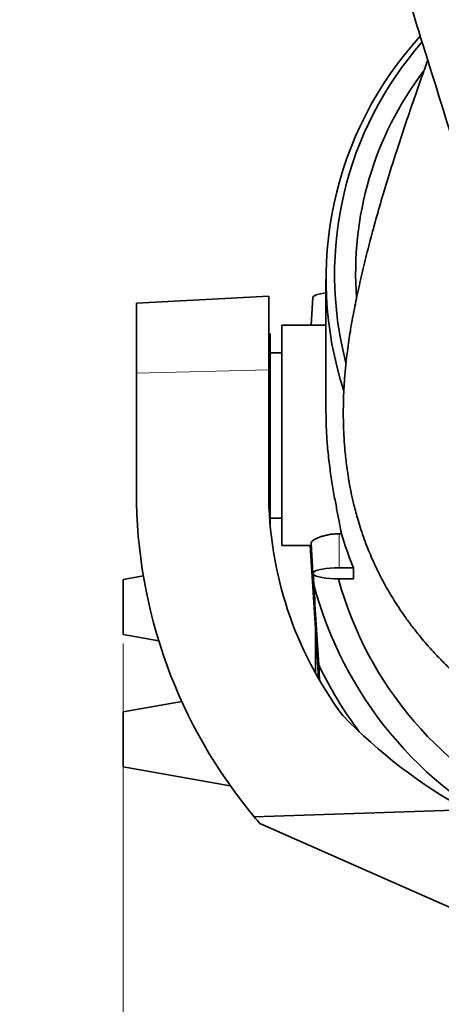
# Model space of a CAD drawing. Header units: millimetres. Extents: x 0 to 12429, y 0 to 8400.
# Tile 32 of 133: x 4127 to 4318, y 3519 to 3966. Entities that reach past the tile are written whole.
import ezdxf

# ---------------------------------------------------------------- set-up
doc = ezdxf.new("R2010")
doc.units = ezdxf.units.MM
doc.header["$LTSCALE"] = 20
doc.styles.add('SLDTEXTSTYLE0', font='TXT', dxfattribs={"width": 0.605})
doc.dimstyles.new('SLDDIMSTYLE3', dxfattribs={"dimtxt": 70, "dimasz": 70, "dimexe": 0, "dimexo": 0.0625, "dimgap": 17.5, "dimtad": 1, "dimdec": 1, "dimrnd": 1e-09, "dimzin": 12, "dimdsep": 46, "dimtxsty": 'SLDTEXTSTYLE0', "dimsah": 1, "dimcen": 0.09, "dimadec": 0, "dimazin": 3, "dimtfac": 1, "dimtofl": 0, "dimtmove": 0, "dimatfit": 3, "dimfxl": 1, "dimfrac": 2, "dimtolj": 1, "dimtzin": 12, "dimarcsym": 0})

# ---------------------------------------------------------------- blocks, each defined once
blk = doc.blocks.new('_D_30')
at = {"color": 7, "linetype": 'Continuous', "lineweight": 0}
for p, q in [((4196.95, 4780.32), (4196.95, 4652.13)), ((4629.95, 4572.63), (4629.95, 4712.13)), ((4196.95, 4682.13), (3962.69, 4682.13)), ((4629.95, 4682.13), (4196.95, 4682.13)), ((4629.95, 3527.58), (4629.95, 4542.15))]:
    blk.add_line(p, q, dxfattribs=at)
at = {"color": 7, "linetype": 'Continuous', "lineweight": 18}
for points in [[(4196.95, 4682.13), (4266.95, 4672.13), (4266.95, 4692.13)], [(4629.95, 4682.13), (4559.95, 4692.13), (4559.95, 4672.13)]]:
    blk.add_solid(points, dxfattribs=at)
at = {"color": 7, "linetype": 'Continuous', "lineweight": 18, "insert": (3962.69, 4772.36), "char_height": 70, "attachment_point": 1, "style": 'SLDTEXTSTYLE0'}
blk.add_mtext('*)', dxfattribs=at)
blk = doc.blocks.new('SW_SYMBOL_HOLE_DEPTH')
at = {"color": 0, "linetype": 'Continuous', "lineweight": 18}
for p, q in [((0, 17500), (16000, 17500)), ((8000, 17500), (8000, 1500)), ((2000, 11100), (8000, 1500)), ((14000, 11100), (8000, 1500))]:
    blk.add_line(p, q, dxfattribs=at)
blk = doc.blocks.new('_D_38')
at = {"color": 7, "linetype": 'Continuous', "lineweight": 0}
for p, q in [((4173.95, 3683.08), (4173.95, 2589.58)), ((4629.95, 3065.9), (4629.95, 2589.58)), ((4173.95, 2619.58), (3277.01, 2619.58)), ((4173.95, 2619.58), (4629.95, 2619.58))]:
    blk.add_line(p, q, dxfattribs=at)
at = {"color": 7, "linetype": 'Continuous', "lineweight": 18}
for points in [[(4173.95, 2619.58), (4243.95, 2609.58), (4243.95, 2629.58)], [(4629.95, 2619.58), (4559.95, 2629.58), (4559.95, 2609.58)]]:
    blk.add_solid(points, dxfattribs=at)
at = {"color": 7, "linetype": 'Continuous', "lineweight": 18, "xscale": 0.004511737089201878, "yscale": 0.004511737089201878, "zscale": 0.004511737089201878}
blk.add_blockref('SW_SYMBOL_HOLE_DEPTH', (3838.27, 2629.7), dxfattribs=at)
at = {"color": 7, "linetype": 'Continuous', "lineweight": 18, "char_height": 70, "attachment_point": 1, "style": 'SLDTEXTSTYLE0'}
for s, insert in [('(4x M12', (3463.67, 2710.01)), ('20)', (3934.96, 2710.01)), ('456', (3277.01, 2710.01))]:
    blk.add_mtext(s, dxfattribs=dict(at, insert=insert))

msp = doc.modelspace()

# ---------------------------------------------------------------- linework, layer by layer
at = {"color": 7, "linetype": 'Continuous', "lineweight": 35}
for p, q in [((4265.947016, 3848.462426), (4265.947016, 3787.875963)), ((4239.947016, 3840.72424), (4179.947016, 3837.579774)), ((4239.947016, 3840.72424), (4239.947016, 3807.224305)), ((4259.947761, 3840.108852), (4259.271069, 3827.479774)), ((4179.947016, 3805.748067), (4179.947016, 3837.579774)), ((4264.541695, 3827.479774), (4245.947016, 3827.479774)), ((4245.947016, 3787.875963), (4245.947016, 3827.479774)), ((4265.947016, 3827.470982), (4264.541695, 3827.477593)), ((4240.597016, 3823.579774), (4239.947016, 3823.579774)), ((4240.597016, 3823.579774), (4240.597016, 3737.09943)), ((4245.947016, 3814.979774), (4240.597016, 3814.979774)), ((4179.947016, 3751.829774), (4179.947016, 3805.748067)), ((4239.947016, 3807.224305), (4239.947016, 3751.829774)), ((4245.947016, 3727.479774), (4245.947016, 3787.875963)), ((4240.597016, 3739.979774), (4245.947016, 3739.979774)), ((4272.961169, 3732.873656), (4271.947016, 3732.873656)), ((4245.947016, 3727.479774), (4259.271069, 3727.479774)), ((4261.149519, 3689.902903), (4258.770641, 3727.479774)), ((4259.213589, 3728.552512), (4259.947761, 3714.850696)), ((4260.094578, 3714.607126), (4260.385759, 3709.951333)), ((4271.947016, 3717.373577), (4278.454159, 3717.373577)), ((4278.454159, 3712.383406), (4278.454159, 3717.373577)), ((4183.129419, 3713.698879), (4173.947016, 3712.079774)), ((4173.947016, 3712.079774), (4173.947016, 3699.579774)), ((4278.454159, 3712.383406), (4271.947016, 3712.383406)), ((4173.947016, 3699.579774), (4173.947016, 3687.079774)), ((4173.947016, 3687.079774), (4190.101508, 3684.231301)), ((4261.216076, 3669.527024), (4261.141494, 3690.029662)), ((4262.588504, 3667.172635), (4261.149519, 3689.902903)), ((4261.223693, 3669.51242), (4261.149519, 3689.902903)), ((4190.101508, 3684.231301), (4190.102503, 3684.231125)), ((4262.66735, 3673.303875), (4263.046914, 3666.409525)), ((4200.513209, 3656.76411), (4173.947016, 3652.079774)), ((4173.947016, 3652.079774), (4173.947016, 3639.579774)), ((4173.947016, 3639.579774), (4173.947016, 3627.079774)), ((4173.947016, 3627.079774), (4222.506623, 3618.517405)), ((4222.506623, 3618.517405), (4222.507441, 3618.517261)), ((4329.225756, 3607.652029), (4233.415313, 3604.396542)), ((4235.947016, 3601.417008), (4346.29231, 3552.630349))]:
    msp.add_line(p, q, dxfattribs=at)
at = {"color": 8, "linetype": 'Continuous', "lineweight": 18}
for p, q in [((4239.947016, 3807.224305), (4179.947016, 3805.748067)), ((4271.947016, 3732.873656), (4271.947016, 3717.373577))]:
    msp.add_line(p, q, dxfattribs=at)
at = {"color": 7, "linetype": 'Continuous', "lineweight": 35, "flags": 128}
for points in [[(4259.947761, 3840.108852), (4260.129323, 3840.514323), (4260.670705, 3840.934425), (4261.554712, 3841.328598), (4262.754483, 3841.684866), (4264.233565, 3841.992402), (4265.947016, 3842.241863)], [(4271.947016, 3712.383406), (4269.863238, 3712.421312), (4267.842775, 3712.533878), (4265.947016, 3712.717684), (4264.233565, 3712.967145), (4262.754483, 3713.274682), (4261.554712, 3713.630949), (4260.670705, 3714.025122), (4260.129323, 3714.445225), (4259.947016, 3714.878492), (4260.129323, 3715.311759), (4260.670705, 3715.731861), (4261.554712, 3716.126034), (4262.754483, 3716.482302), (4264.233565, 3716.789838), (4265.947016, 3717.039299), (4267.842775, 3717.223105), (4269.863238, 3717.335671), (4271.947016, 3717.373577)]]:
    msp.add_lwpolyline(points, dxfattribs=at)
at = {"color": 7, "linetype": 'Continuous', "lineweight": 35}
for centre, radius, start, end in [((4429.576679, 3848.487928), 163.5978, 137.66580452, 198.05644334), ((4429.782902, 3850.537726), 159.950744, 138.77682791, 194.58202808), ((4430.187889, 3851.46517), 150.798223, 142.79003371, 184.37714312), ((4409.947016, 3751.829774), 230, 180, 219.86747639), ((4409.947016, 3751.829774), 170, 180, 216.6255728), ((4432.592804, 3755.665301), 178.17136, 194.86681525, 244.26270865), ((4432.876138, 3756.541991), 167.238905, 195.30977765, 245.89547441), ((4430.757522, 3754.405904), 186.632915, 205.75690039, 216.66248657), ((4445.919018, 3817.372516), 240, 224.080989, 240.90743926), ((4409.947016, 3751.829774), 230, 219.86747639, 220.84148579)]:
    msp.add_arc(centre, radius, start, end, dxfattribs=at)
msp.add_ellipse((4435.947016, 3780.672256), major_axis=(170, 0), ratio=0.9890418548, start_param=3.4298516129, end_param=3.5275762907, dxfattribs=at)
for points, knots in [([(4281.948979, 4044.743314), (4290.636399, 4016.815246), (4304.745553, 3971.457548), (4320.217346, 3921.745444), (4328.345535, 3895.588851), (4332.463863, 3882.480778), (4336.637714, 3869.456064), (4339.430448, 3860.932053), (4340.826837, 3856.669977)], [0, 0, 0, 0, 0.4438493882, 0.7208513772, 0.7901706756, 0.8594319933, 0.9297148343, 1, 1, 1, 1]), ([(4312.103142, 3947.814293), (4311.17856, 3945.229002), (4308.973104, 3939.062169), (4305.496346, 3929.10833), (4301.710264, 3918.014562), (4297.867559, 3906.377092), (4294.133969, 3894.573601), (4290.609481, 3882.795882), (4287.462963, 3871.583714), (4284.675909, 3860.945643), (4282.193963, 3850.748741), (4280.021817, 3841.012393), (4278.288131, 3832.350254), (4277.110518, 3825.665871), (4276.280244, 3820.37551), (4275.587416, 3815.37976), (4274.928221, 3809.713643), (4274.368703, 3803.521903), (4274.011711, 3797.666296), (4273.839232, 3792.584241), (4273.786058, 3788.490703), (4273.808847, 3784.712514), (4273.901088, 3781.010796), (4274.050575, 3777.613284), (4274.246726, 3774.402611), (4274.488137, 3771.273508), (4274.814693, 3767.848454), (4275.244166, 3764.140067), (4275.766308, 3760.374176), (4276.335294, 3756.861025), (4276.89031, 3753.825341), (4277.422274, 3751.177069), (4277.990135, 3748.566721), (4278.662661, 3745.712862), (4279.494179, 3742.480504), (4280.540976, 3738.769751), (4281.800227, 3734.728985), (4283.270848, 3730.468122), (4284.828383, 3726.366788), (4286.347021, 3722.69672), (4287.671868, 3719.709635), (4288.809345, 3717.273065), (4289.93191, 3714.9674), (4291.244931, 3712.388868), (4292.854784, 3709.387258), (4294.752557, 3706.049392), (4296.710433, 3702.813807), (4298.602503, 3699.854183), (4300.336707, 3697.262504), (4302.061744, 3694.793073), (4303.770464, 3692.444214), (4305.460227, 3690.208573), (4307.238615, 3687.938917), (4309.263994, 3685.4483), (4311.770572, 3682.494874), (4314.86904, 3679.021793), (4318.643073, 3675.035503), (4322.851741, 3670.834859), (4325.909808, 3668.038957), (4327.406689, 3666.670401)], [0, 0, 0, 0, 0.025745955, 0.0614131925, 0.0991317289, 0.1367198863, 0.1779725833, 0.217647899, 0.2557465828, 0.2923146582, 0.3277164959, 0.3620527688, 0.3933691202, 0.4159105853, 0.4303020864, 0.4475794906, 0.4669037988, 0.4878840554, 0.5102540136, 0.5259723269, 0.5392289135, 0.5518880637, 0.5644706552, 0.5770080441, 0.586675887, 0.5973637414, 0.6090757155, 0.6218169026, 0.6354790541, 0.6478691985, 0.6581396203, 0.6669813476, 0.6754415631, 0.6854243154, 0.6969394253, 0.7095398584, 0.7247855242, 0.7400483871, 0.7553322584, 0.7692117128, 0.7801670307, 0.7882987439, 0.7963391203, 0.8060705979, 0.8175095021, 0.830676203, 0.8446914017, 0.8554362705, 0.8658078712, 0.8758030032, 0.8854183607, 0.8946505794, 0.9035737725, 0.9139149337, 0.9264143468, 0.9418727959, 0.9598162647, 0.9803306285, 1, 1, 1, 1]), ([(4272.961169, 3732.873656), (4272.945303, 3732.967372), (4272.72501, 3734.268558), (4272.163739, 3737.253213), (4271.099307, 3742.60782), (4270.078307, 3747.911412), (4269.245934, 3752.587188), (4268.627502, 3756.315602), (4268.038614, 3760.204571), (4267.492751, 3764.250609), (4267.003208, 3768.45303), (4266.494071, 3773.794287), (4266.047016, 3780.34229), (4265.980624, 3785.344079), (4265.947016, 3787.875963)], [0, 0, 0, 0, 0.0093891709, 0.1303634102, 0.2546206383, 0.379858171, 0.4440281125, 0.5086439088, 0.5727353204, 0.6372809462, 0.7032845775, 0.7698049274, 0.8834762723, 1, 1, 1, 1]), ([(4271.947016, 3732.873656), (4271.258915, 3732.858365), (4269.862318, 3732.827328), (4267.83751, 3732.581992), (4265.912995, 3732.208377), (4264.158213, 3731.722429), (4262.588898, 3731.150342), (4261.270893, 3730.532403), (4260.228234, 3729.898434), (4259.545914, 3729.305667), (4259.211201, 3728.845661), (4259.247826, 3728.629687), (4259.26049, 3728.555003)], [0, 0, 0, 0, 0.1017020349, 0.2064185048, 0.3081010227, 0.4125972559, 0.5168353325, 0.6239673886, 0.7303494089, 0.8399051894, 0.9446391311, 1, 1, 1, 1]), ([(4260.385759, 3709.951333), (4260.766473, 3703.860885), (4261.528157, 3691.675897), (4262.287534, 3679.429253), (4262.66735, 3673.303875)], [0, 0, 0, 0, 0.4998320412, 1, 1, 1, 1])]:
    msp.add_open_spline(points, degree=3, knots=knots, dxfattribs=at)

# ---------------------------------------------------------------- dimensions: what is measured, and where the dimension line sits
at = {"color": 7, "linetype": 'Continuous', "lineweight": 18}
dim = msp.add_linear_dim(base=(4196.947016, 4682.127682), p1=(4629.947016, 3523.579774), p2=(4196.947016, 4784.319743), angle=0, dimstyle='SLDDIMSTYLE3', dxfattribs=at)
dim.commit()
dim.dimension.update_dxf_attribs({"geometry": '_D_30', "text_midpoint": (3997.39428, 4682.127682), "dimtype": 160})
dim = msp.add_linear_dim(base=(4629.947016, 2619.579774), p1=(4173.947016, 3687.079774), p2=(4629.947016, 3069.902689), angle=0, text='<> (4x M12 {\\fGDT;x}20)', dimstyle='SLDDIMSTYLE3', dxfattribs=at)
dim.commit()
dim.dimension.update_dxf_attribs({"geometry": '_D_38', "text_midpoint": (3675.447016, 2619.579774), "dimtype": 160})

doc.saveas('drawing.dxf')
